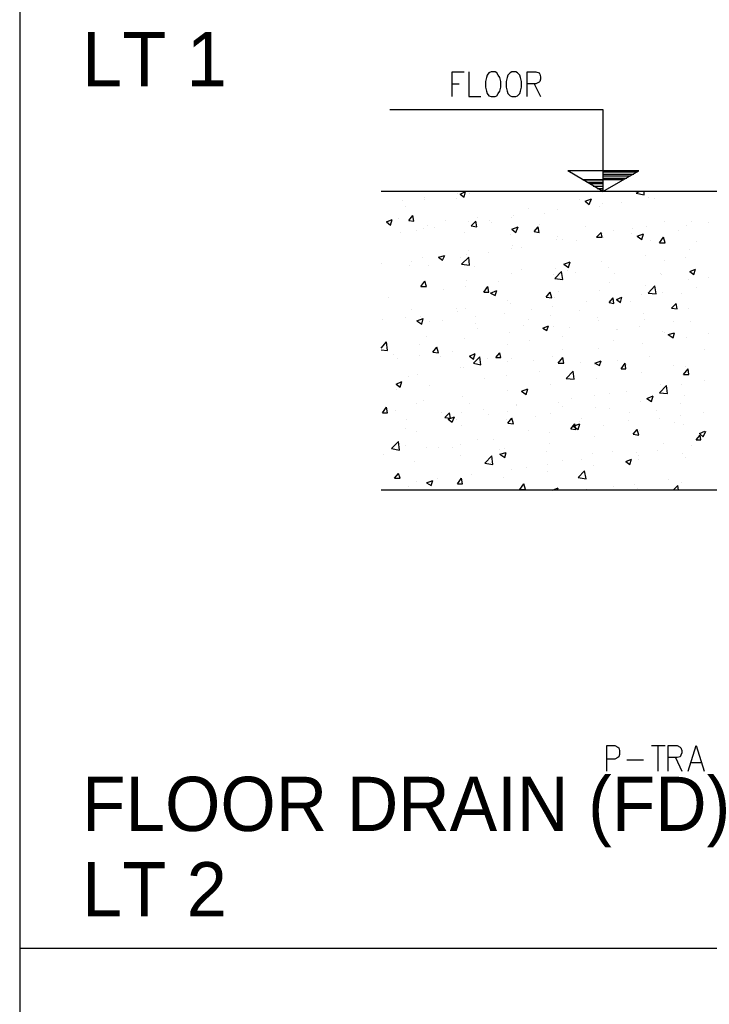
# Model space of a CAD drawing. Header units: millimetres. Extents: x 0 to 420, y 0 to 297.
# Tile 3 of 49: x 52 to 89, y 148 to 200. Entities that reach past the tile are written whole.
import ezdxf

# ---------------------------------------------------------------- set-up
doc = ezdxf.new("R2010")
doc.units = ezdxf.units.MM
doc.layers.add('LINE_000000', color=7, linetype='Continuous')
doc.layers.add('TEXT', color=7, linetype='Continuous')

msp = doc.modelspace()

# ---------------------------------------------------------------- linework, layer by layer
at = {"layer": 'LINE_000000', "lineweight": 25}
for p, q in [((75.353, 196.892), (75.734, 196.892)), ((79.714, 196.892), (80.052, 196.215)), ((72.051, 195.538), (83.354, 195.538)), ((83.354, 191.177), (81.492, 192.278)), ((83.354, 192.236), (85.175, 192.236)), ((84.413, 191.812), (82.296, 191.812)), ((82.296, 191.812), (83.354, 191.812)), ((82.508, 191.685), (83.354, 191.685)), ((83.354, 192.109), (85.005, 192.109)), ((83.354, 192.024), (84.794, 192.024)), ((83.354, 191.897), (84.624, 191.897)), ((90.382, 191.177), (71.586, 191.177)), ((75.777, 191.05), (76.073, 191.177)), ((75.988, 190.881), (76.073, 191.177)), ((82.677, 191.601), (83.354, 191.601)), ((82.846, 191.474), (83.354, 191.474)), ((83.058, 191.347), (83.354, 191.347)), ((83.227, 191.262), (83.354, 191.262)), ((85.132, 191.093), (85.259, 191.177)), ((85.556, 191.008), (85.556, 191.177)), ((88.096, 191.177), (88.096, 191.177)), ((72.729, 190.712), (72.729, 190.712)), ((73.872, 190.881), (73.872, 190.881)), ((73.872, 190.754), (73.872, 190.754)), ((75.607, 190.839), (75.607, 190.839)), ((75.65, 191.093), (75.65, 191.093)), ((75.777, 191.05), (75.988, 190.881)), ((76.285, 191.093), (76.285, 191.093)), ((82.127, 190.754), (82.127, 190.754)), ((82.423, 190.669), (82.762, 190.796)), ((82.423, 190.669), (82.635, 190.5)), ((82.635, 190.5), (82.762, 190.796)), ((85.132, 191.093), (85.556, 191.008)), ((85.767, 190.881), (85.767, 190.881)), ((86.106, 190.796), (86.106, 190.796)), ((72.898, 190.373), (72.898, 190.373)), ((79.417, 190.288), (79.417, 190.288)), ((80.941, 190.204), (80.941, 190.204)), ((83.185, 190.415), (83.185, 190.415)), ((83.354, 190.542), (83.354, 190.542)), ((84.37, 190.585), (84.37, 190.585)), ((71.882, 189.569), (72.178, 189.696)), ((71.882, 189.569), (72.094, 189.399)), ((72.094, 189.399), (72.178, 189.696)), ((72.517, 189.738), (72.517, 189.738)), ((73.067, 189.653), (73.279, 189.907)), ((73.067, 189.653), (73.321, 189.611)), ((73.321, 189.611), (73.279, 189.907)), ((75.015, 189.653), (75.015, 189.653)), ((76.242, 189.569), (76.242, 189.569)), ((76.369, 189.357), (76.623, 189.611)), ((76.666, 189.315), (76.623, 189.611)), ((76.708, 189.823), (76.708, 189.823)), ((77.343, 189.653), (77.343, 189.653)), ((78.486, 189.78), (78.486, 189.78)), ((78.613, 189.907), (78.613, 189.907)), ((80.264, 190.034), (80.264, 190.034)), ((86.614, 189.569), (86.614, 189.569)), ((88.053, 189.611), (88.053, 189.611)), ((73.491, 189.103), (73.491, 189.103)), ((73.829, 189.23), (73.829, 189.23)), ((74.041, 189.357), (74.041, 189.357)), ((74.422, 189.272), (74.422, 189.272)), ((76.369, 189.357), (76.666, 189.315)), ((77.47, 189.526), (77.47, 189.526)), ((78.528, 189.188), (78.867, 189.315)), ((78.528, 189.188), (78.74, 189.018)), ((78.74, 189.018), (78.867, 189.315)), ((79.714, 189.061), (79.925, 189.315)), ((79.714, 189.061), (79.968, 189.018)), ((79.968, 189.018), (79.925, 189.315)), ((79.968, 189.442), (79.968, 189.442)), ((82.423, 189.315), (82.423, 189.315)), ((83.905, 189.103), (83.905, 189.103)), ((84.921, 189.23), (84.921, 189.23)), ((85.683, 189.315), (85.683, 189.315)), ((87.376, 189.103), (87.376, 189.103)), ((87.799, 189.357), (87.799, 189.357)), ((88.985, 189.526), (88.985, 189.526)), ((72.644, 189.018), (72.644, 189.018)), ((75.988, 189.018), (75.988, 189.018)), ((78.444, 188.891), (78.444, 188.891)), ((80.899, 188.637), (80.899, 188.637)), ((80.941, 188.807), (80.941, 188.807)), ((81.195, 188.637), (81.195, 188.637)), ((81.957, 188.595), (81.957, 188.595)), ((83.016, 188.764), (83.27, 189.018)), ((83.016, 188.764), (83.312, 188.764)), ((83.143, 188.722), (83.143, 188.722)), ((83.312, 188.764), (83.27, 189.018)), ((83.312, 188.976), (83.312, 188.976)), ((83.397, 188.722), (83.397, 188.722)), ((84.878, 188.976), (84.878, 188.976)), ((85.175, 188.807), (85.513, 188.934)), ((85.175, 188.807), (85.429, 188.637)), ((85.429, 188.637), (85.513, 188.934)), ((85.894, 188.595), (85.894, 188.595)), ((86.36, 188.468), (86.572, 188.764)), ((86.656, 188.468), (86.572, 188.764)), ((76.2, 188.045), (76.2, 188.045)), ((78.486, 188.172), (78.486, 188.172)), ((78.571, 188.341), (78.571, 188.341)), ((79.036, 188.214), (79.036, 188.214)), ((86.36, 188.468), (86.656, 188.468)), ((87.969, 188.087), (87.969, 188.087)), ((88.35, 188.51), (88.35, 188.51)), ((73.787, 187.664), (73.787, 187.664)), ((74.634, 187.706), (74.972, 187.791)), ((74.634, 187.706), (74.845, 187.537)), ((74.845, 187.537), (74.972, 187.791)), ((75.777, 187.706), (75.777, 187.706)), ((75.861, 187.325), (76.242, 187.706)), ((76.115, 187.833), (76.115, 187.833)), ((76.285, 187.283), (76.242, 187.706)), ((77.301, 187.96), (77.301, 187.96)), ((85.64, 187.791), (85.64, 187.791)), ((86.614, 187.537), (86.614, 187.537)), ((87.757, 187.664), (87.757, 187.664)), ((71.586, 187.367), (71.586, 187.367)), ((73.11, 187.283), (73.11, 187.283)), ((73.194, 187.452), (73.194, 187.452)), ((74.083, 187.283), (74.083, 187.283)), ((75.861, 187.325), (76.285, 187.283)), ((76.539, 187.198), (76.539, 187.198)), ((79.036, 187.071), (79.036, 187.071)), ((80.857, 187.113), (80.857, 187.113)), ((81.28, 187.325), (81.619, 187.452)), ((81.28, 187.325), (81.534, 187.156)), ((81.492, 186.986), (81.492, 186.986)), ((81.534, 187.156), (81.619, 187.452)), ((83.27, 187.452), (83.27, 187.452)), ((83.651, 187.156), (83.651, 187.156)), ((87.969, 186.944), (88.265, 187.071)), ((88.18, 186.775), (88.265, 187.071)), ((73.702, 186.14), (73.914, 186.436)), ((73.999, 186.14), (73.914, 186.436)), ((76.115, 186.478), (76.115, 186.478)), ((78.486, 186.817), (78.486, 186.817)), ((80.73, 186.775), (80.73, 186.775)), ((80.814, 186.563), (81.153, 186.944)), ((80.814, 186.563), (81.238, 186.521)), ((81.238, 186.521), (81.153, 186.944)), ((81.915, 186.902), (81.915, 186.902)), ((83.989, 186.859), (83.989, 186.859)), ((86.402, 186.817), (86.402, 186.817)), ((86.445, 186.775), (86.445, 186.775)), ((87.926, 186.521), (87.926, 186.521)), ((87.969, 186.944), (88.18, 186.775)), ((88.942, 186.648), (88.942, 186.648)), ((73.702, 186.14), (73.999, 186.14)), ((73.702, 186.14), (73.702, 186.14)), ((74.888, 186.013), (74.888, 186.013)), ((76.073, 186.14), (76.073, 186.14)), ((77.047, 185.843), (77.258, 186.14)), ((77.301, 185.843), (77.258, 186.14)), ((77.385, 185.801), (77.724, 185.928)), ((77.639, 185.674), (77.724, 185.928)), ((77.809, 186.394), (77.809, 186.394)), ((83.185, 185.928), (83.185, 185.928)), ((83.693, 186.351), (83.693, 186.351)), ((85.598, 186.224), (85.598, 186.224)), ((85.767, 185.801), (86.106, 186.182)), ((86.191, 185.759), (86.106, 186.182)), ((88.307, 186.097), (88.307, 186.097)), ((71.967, 185.589), (71.967, 185.589)), ((77.047, 185.843), (77.301, 185.843)), ((77.385, 185.801), (77.639, 185.674)), ((78.317, 185.42), (78.317, 185.42)), ((80.349, 185.589), (80.56, 185.843)), ((80.349, 185.589), (80.645, 185.547)), ((80.645, 185.547), (80.56, 185.843)), ((80.772, 185.547), (80.772, 185.547)), ((81.026, 185.886), (81.026, 185.886)), ((83.693, 185.293), (83.905, 185.547)), ((83.947, 185.251), (83.905, 185.547)), ((84.074, 185.462), (84.37, 185.589)), ((84.074, 185.462), (84.286, 185.293)), ((84.286, 185.293), (84.37, 185.589)), ((85.386, 185.716), (85.386, 185.716)), ((85.767, 185.801), (86.191, 185.759)), ((86.529, 185.843), (86.529, 185.843)), ((87.545, 185.801), (87.545, 185.801)), ((73.194, 184.912), (73.194, 184.912)), ((75.607, 184.954), (75.607, 184.954)), ((76.073, 184.954), (76.073, 184.954)), ((78.444, 185.251), (78.444, 185.251)), ((79.544, 184.912), (79.544, 184.912)), ((80.687, 185.081), (80.687, 185.081)), ((82.127, 184.87), (82.127, 184.87)), ((82.465, 185.335), (82.465, 185.335)), ((83.693, 185.293), (83.947, 185.251)), ((84.836, 185.335), (84.836, 185.335)), ((86.995, 184.997), (87.249, 185.251)), ((86.995, 184.997), (87.291, 184.954)), ((87.291, 184.954), (87.249, 185.251)), ((87.884, 184.997), (87.884, 184.997)), ((71.67, 184.404), (71.67, 184.404)), ((72.898, 184.489), (72.898, 184.489)), ((73.491, 184.319), (73.829, 184.446)), ((73.66, 184.573), (73.66, 184.573)), ((73.745, 184.15), (73.829, 184.446)), ((75.65, 184.827), (75.65, 184.827)), ((76.623, 184.531), (76.623, 184.531)), ((78.147, 184.7), (78.147, 184.7)), ((79.417, 184.404), (79.417, 184.404)), ((80.603, 184.616), (80.603, 184.616)), ((83.058, 184.489), (83.058, 184.489)), ((83.143, 184.362), (83.143, 184.362)), ((85.513, 184.7), (85.513, 184.7)), ((85.556, 184.404), (85.556, 184.404)), ((73.491, 184.319), (73.745, 184.15)), ((73.702, 184.15), (73.702, 184.15)), ((74.168, 184.277), (74.168, 184.277)), ((74.845, 184.319), (74.845, 184.319)), ((76.623, 184.192), (76.623, 184.192)), ((76.708, 183.938), (76.708, 183.938)), ((79.121, 184.065), (79.121, 184.065)), ((80.179, 183.938), (80.476, 184.065)), ((80.179, 183.938), (80.391, 183.811)), ((80.391, 183.811), (80.476, 184.065)), ((80.73, 184.023), (80.73, 184.023)), ((81.576, 183.981), (81.576, 183.981)), ((84.074, 183.854), (84.074, 183.854)), ((84.159, 183.854), (84.159, 183.854)), ((85.302, 184.023), (85.302, 184.023)), ((87.08, 184.277), (87.08, 184.277)), ((88.011, 184.277), (88.011, 184.277)), ((73.999, 183.473), (73.999, 183.473)), ((76.031, 183.388), (76.031, 183.388)), ((78.401, 183.727), (78.401, 183.727)), ((81.238, 183.473), (81.238, 183.473)), ((86.529, 183.769), (86.529, 183.769)), ((86.614, 183.727), (86.614, 183.727)), ((86.826, 183.6), (87.164, 183.684)), ((86.826, 183.6), (87.08, 183.43)), ((87.08, 183.43), (87.164, 183.684)), ((87.799, 183.43), (87.799, 183.43)), ((88.985, 183.642), (88.985, 183.642)), ((71.586, 182.88), (71.882, 183.219)), ((71.586, 182.795), (71.924, 182.753)), ((71.924, 182.753), (71.882, 183.219)), ((73.618, 183.049), (73.618, 183.049)), ((74.337, 182.668), (74.549, 182.922)), ((74.634, 182.626), (74.549, 182.922)), ((78.317, 183.092), (78.317, 183.092)), ((79.46, 183.261), (79.46, 183.261)), ((81.195, 182.795), (81.195, 182.795)), ((83.1, 182.838), (83.1, 182.838)), ((83.905, 183.261), (83.905, 183.261)), ((85.471, 183.134), (85.471, 183.134)), ((88.773, 182.795), (88.773, 182.795)), ((72.263, 182.541), (72.263, 182.541)), ((72.475, 182.33), (72.475, 182.33)), ((73.618, 182.499), (73.618, 182.499)), ((74.337, 182.668), (74.634, 182.626)), ((74.718, 182.457), (74.718, 182.457)), ((75.396, 182.711), (75.396, 182.711)), ((76.285, 182.457), (76.581, 182.584)), ((76.285, 182.457), (76.496, 182.287)), ((76.496, 182.287), (76.581, 182.584)), ((76.496, 182.076), (76.835, 182.414)), ((76.877, 181.991), (76.835, 182.414)), ((77.216, 182.33), (77.216, 182.33)), ((77.682, 182.372), (77.893, 182.626)), ((77.682, 182.372), (77.936, 182.372)), ((77.936, 182.372), (77.893, 182.626)), ((78.486, 182.33), (78.486, 182.33)), ((80.687, 182.457), (80.687, 182.457)), ((80.984, 182.076), (81.238, 182.372)), ((81.28, 182.076), (81.238, 182.372)), ((85.852, 182.414), (85.852, 182.414)), ((75.777, 181.864), (75.777, 181.864)), ((75.946, 181.864), (75.946, 181.864)), ((76.496, 182.076), (76.877, 181.991)), ((78.317, 182.16), (78.317, 182.16)), ((79.671, 182.245), (79.671, 182.245)), ((80.984, 182.076), (81.28, 182.076)), ((82.169, 182.118), (82.169, 182.118)), ((82.931, 182.076), (83.27, 182.203)), ((82.931, 182.076), (83.185, 181.949)), ((82.931, 182.033), (82.931, 182.033)), ((83.185, 181.949), (83.27, 182.203)), ((84.116, 182.203), (84.116, 182.203)), ((84.328, 181.779), (84.54, 182.076)), ((84.328, 181.779), (84.582, 181.779)), ((84.582, 181.779), (84.54, 182.076)), ((84.624, 182.033), (84.624, 182.033)), ((87.122, 181.949), (87.122, 181.949)), ((87.63, 181.483), (87.884, 181.779)), ((87.757, 181.906), (87.757, 181.906)), ((87.926, 181.483), (87.884, 181.779)), ((73.067, 181.398), (73.067, 181.398)), ((73.533, 181.483), (73.533, 181.483)), ((77.089, 181.271), (77.089, 181.271)), ((78.232, 181.441), (78.232, 181.441)), ((80.01, 181.652), (80.01, 181.652)), ((81.407, 181.271), (81.788, 181.652)), ((81.407, 181.271), (81.83, 181.229)), ((81.83, 181.229), (81.788, 181.652)), ((83.016, 181.271), (83.016, 181.271)), ((85.429, 181.61), (85.429, 181.61)), ((87.63, 181.483), (87.926, 181.483)), ((72.39, 180.975), (72.686, 181.102)), ((72.39, 180.975), (72.602, 180.806)), ((72.602, 180.806), (72.686, 181.102)), ((74.168, 180.89), (74.168, 180.89)), ((79.036, 180.594), (79.375, 180.721)), ((79.29, 180.425), (79.375, 180.721)), ((80.603, 180.933), (80.603, 180.933)), ((86.36, 180.509), (86.741, 180.89)), ((86.402, 180.933), (86.402, 180.933)), ((86.783, 180.467), (86.741, 180.89)), ((87.545, 180.975), (87.545, 180.975)), ((88.731, 181.144), (88.731, 181.144)), ((72.39, 180.679), (72.39, 180.679)), ((75.904, 180.298), (75.904, 180.298)), ((78.274, 180.636), (78.274, 180.636)), ((79.036, 180.594), (79.29, 180.425)), ((81.703, 180.213), (81.703, 180.213)), ((82.889, 180.382), (82.889, 180.382)), ((83.693, 180.467), (83.693, 180.467)), ((84.624, 180.594), (84.624, 180.594)), ((85.683, 180.213), (86.021, 180.34)), ((85.683, 180.213), (85.937, 180.044)), ((85.937, 180.044), (86.021, 180.34)), ((86.36, 180.509), (86.783, 180.467)), ((87.715, 180.34), (87.715, 180.34)), ((71.67, 179.451), (71.882, 179.747)), ((71.924, 179.451), (71.882, 179.747)), ((73.491, 179.959), (73.491, 179.959)), ((73.829, 180.086), (73.829, 180.086)), ((76.285, 179.959), (76.285, 179.959)), ((78.782, 179.874), (78.782, 179.874)), ((78.782, 179.832), (78.782, 179.832)), ((80.984, 180.001), (80.984, 180.001)), ((81.238, 179.79), (81.238, 179.79)), ((82.973, 179.747), (82.973, 179.747)), ((83.735, 179.663), (83.735, 179.663)), ((85.344, 180.044), (85.344, 180.044)), ((87.503, 179.917), (87.503, 179.917)), ((71.67, 179.451), (71.924, 179.451)), ((72.348, 179.578), (72.348, 179.578)), ((74.803, 179.451), (74.803, 179.451)), ((74.972, 179.197), (75.226, 179.451)), ((74.972, 179.197), (75.269, 179.155)), ((75.142, 179.112), (75.48, 179.239)), ((75.269, 179.155), (75.226, 179.451)), ((75.353, 178.943), (75.48, 179.239)), ((75.861, 179.451), (75.861, 179.451)), ((77.047, 179.62), (77.047, 179.62)), ((77.301, 179.366), (77.301, 179.366)), ((78.274, 179.536), (78.274, 179.536)), ((78.317, 178.901), (78.528, 179.155)), ((78.613, 178.858), (78.528, 179.155)), ((79.756, 179.239), (79.756, 179.239)), ((80.56, 179.409), (80.56, 179.409)), ((82.211, 179.155), (82.211, 179.155)), ((84.794, 179.451), (84.794, 179.451)), ((86.191, 179.578), (86.191, 179.578)), ((86.36, 179.155), (86.36, 179.155)), ((87.503, 179.324), (87.503, 179.324)), ((88.688, 179.451), (88.688, 179.451)), ((72.898, 178.604), (72.898, 178.604)), ((72.94, 179.07), (72.94, 179.07)), ((75.142, 179.112), (75.353, 178.943)), ((75.607, 179.07), (75.607, 179.07)), ((75.861, 178.774), (75.861, 178.774)), ((78.232, 179.07), (78.232, 179.07)), ((78.317, 178.901), (78.613, 178.858)), ((81.661, 178.604), (81.873, 178.858)), ((81.661, 178.604), (81.915, 178.562)), ((81.788, 178.731), (82.127, 178.858)), ((81.788, 178.731), (82.042, 178.562)), ((81.915, 178.562), (81.873, 178.858)), ((82.042, 178.562), (82.127, 178.858)), ((82.127, 178.985), (82.127, 178.985)), ((83.397, 178.774), (83.397, 178.774)), ((84.709, 179.028), (84.709, 179.028)), ((87.164, 178.943), (87.164, 178.943)), ((87.63, 178.816), (87.63, 178.816)), ((73.448, 178.435), (73.448, 178.435)), ((79.417, 178.52), (79.417, 178.52)), ((80.518, 178.393), (80.518, 178.393)), ((81.661, 178.562), (81.661, 178.562)), ((82.931, 178.181), (82.931, 178.181)), ((84.963, 178.308), (85.175, 178.562)), ((84.963, 178.308), (85.259, 178.266)), ((85.259, 178.266), (85.175, 178.562)), ((85.302, 178.52), (85.302, 178.52)), ((88.307, 178.012), (88.519, 178.266)), ((88.477, 178.35), (88.773, 178.477)), ((88.477, 178.35), (88.688, 178.181)), ((88.561, 178.012), (88.519, 178.266)), ((88.688, 178.181), (88.815, 178.477)), ((72.136, 177.546), (72.517, 177.927)), ((72.559, 177.461), (72.517, 177.927)), ((72.898, 177.715), (72.898, 177.715)), ((73.999, 177.588), (73.999, 177.588)), ((74.634, 177.631), (74.634, 177.631)), ((75.396, 177.631), (75.396, 177.631)), ((75.819, 177.758), (75.819, 177.758)), ((76.708, 178.054), (76.708, 178.054)), ((77.555, 178.012), (77.555, 178.012)), ((80.518, 177.842), (80.518, 177.842)), ((86.572, 177.842), (86.572, 177.842)), ((88.053, 177.715), (88.053, 177.715)), ((88.307, 178.012), (88.561, 178.012)), ((71.713, 177.25), (71.713, 177.25)), ((72.136, 177.546), (72.559, 177.461)), ((75.777, 177.207), (75.777, 177.207)), ((77.089, 176.784), (77.47, 177.165)), ((77.512, 176.699), (77.47, 177.165)), ((77.851, 177.504), (77.851, 177.504)), ((77.893, 177.25), (78.232, 177.334)), ((77.893, 177.25), (78.147, 177.08)), ((78.147, 177.546), (78.147, 177.546)), ((78.147, 177.08), (78.232, 177.334)), ((80.349, 177.419), (80.349, 177.419)), ((82.804, 177.292), (82.804, 177.292)), ((83.862, 177.377), (83.862, 177.377)), ((85.132, 177.334), (85.132, 177.334)), ((85.259, 177.207), (85.259, 177.207)), ((86.275, 177.461), (86.275, 177.461)), ((87.588, 177.292), (87.588, 177.292)), ((87.757, 177.08), (87.757, 177.08)), ((73.364, 176.869), (73.364, 176.869)), ((77.089, 176.784), (77.512, 176.699)), ((79.29, 176.572), (79.29, 176.572)), ((80.433, 176.699), (80.433, 176.699)), ((81.195, 176.911), (81.195, 176.911)), ((82.211, 176.953), (82.211, 176.953)), ((82.846, 176.657), (82.846, 176.657)), ((84.582, 176.869), (84.878, 176.996)), ((84.582, 176.869), (84.794, 176.699)), ((84.794, 176.699), (84.878, 176.996)), ((85.259, 176.996), (85.259, 176.996)), ((72.305, 175.98), (72.517, 176.234)), ((72.602, 175.98), (72.517, 176.234)), ((76.369, 176.191), (76.369, 176.191)), ((78.105, 176.022), (78.105, 176.022)), ((78.486, 176.445), (78.486, 176.445)), ((80.433, 176.318), (80.433, 176.318)), ((82.042, 176.022), (82.381, 176.361)), ((82.042, 176.022), (82.465, 175.937)), ((82.465, 175.937), (82.381, 176.361)), ((72.305, 175.98), (72.602, 175.98)), ((73.067, 175.514), (73.067, 175.514)), ((73.448, 175.81), (73.448, 175.81)), ((73.999, 175.726), (74.337, 175.853)), ((73.999, 175.726), (74.253, 175.599)), ((74.253, 175.599), (74.337, 175.853)), ((74.591, 175.937), (74.591, 175.937)), ((75.65, 175.683), (75.861, 175.98)), ((75.65, 175.683), (75.904, 175.683)), ((75.734, 175.683), (75.734, 175.683)), ((75.777, 175.98), (75.777, 175.98)), ((75.904, 175.683), (75.861, 175.98)), ((78.952, 175.387), (79.163, 175.683)), ((79.248, 175.387), (79.163, 175.683)), ((80.687, 175.345), (80.984, 175.472)), ((80.941, 175.345), (80.984, 175.472)), ((83.905, 175.514), (83.905, 175.514)), ((85.048, 175.641), (85.048, 175.641)), ((86.826, 175.895), (86.826, 175.895)), ((87.08, 175.345), (87.334, 175.599)), ((87.376, 175.345), (87.334, 175.599)), ((87.545, 175.726), (87.545, 175.726)), ((121.581, 175.345), (71.586, 175.345)), ((72.009, 175.345), (72.009, 175.345)), ((78.952, 175.387), (79.248, 175.387)), ((80.687, 175.345), (80.687, 175.345)), ((82.465, 175.345), (82.508, 175.387)), ((82.508, 175.345), (82.508, 175.387)), ((85.175, 175.429), (85.175, 175.429)), ((85.937, 161.798), (86.656, 161.798)), ((86.275, 161.798), (86.275, 160.443)), ((84.624, 161.036), (85.513, 161.036)), ((87.207, 161.163), (87.545, 160.443)), ((88.053, 160.909), (88.561, 160.909)), ((52.409, 151.045), (335.576, 151.045))]:
    msp.add_line(p, q, dxfattribs=at)
for points in [[(52.409, 266.023), (52.409, 36.026), (335.576, 36.026), (335.576, 266.023), (52.409, 266.023)], [(52.409, 266.023), (52.409, 36.026), (335.576, 36.026), (335.576, 266.023), (52.409, 266.023)], [(77.428, 197.527), (77.301, 197.485), (77.216, 197.358), (77.174, 197.231), (77.131, 197.019), (77.131, 196.723), (77.174, 196.511), (77.216, 196.384), (77.301, 196.257), (77.428, 196.215), (77.639, 196.215), (77.724, 196.257), (77.809, 196.384), (77.893, 196.511), (77.936, 196.723), (77.936, 197.019), (77.893, 197.231), (77.809, 197.358), (77.724, 197.485), (77.639, 197.527), (77.428, 197.527)], [(78.528, 197.527), (78.444, 197.485), (78.317, 197.358), (78.274, 197.231), (78.232, 197.019), (78.232, 196.723), (78.274, 196.511), (78.317, 196.384), (78.444, 196.257), (78.528, 196.215), (78.74, 196.215), (78.825, 196.257), (78.952, 196.384), (78.994, 196.511), (79.036, 196.723), (79.036, 197.019), (78.994, 197.231), (78.952, 197.358), (78.825, 197.485), (78.74, 197.527), (78.528, 197.527)]]:
    msp.add_lwpolyline(points, close=True, dxfattribs=at)
for points in [[(75.353, 196.215), (75.353, 197.527), (75.988, 197.527)], [(76.242, 197.527), (76.242, 196.215), (76.877, 196.215)], [(79.333, 196.215), (79.333, 197.527), (79.798, 197.527), (79.968, 197.485), (80.01, 197.4), (80.052, 197.273), (80.052, 197.146), (80.01, 197.019), (79.968, 196.977), (79.798, 196.892), (79.333, 196.892)], [(83.354, 195.538), (83.354, 191.177), (85.259, 192.278), (81.492, 192.278)], [(83.566, 160.443), (83.566, 161.798), (83.989, 161.798), (84.159, 161.713), (84.201, 161.671), (84.243, 161.544), (84.243, 161.332), (84.201, 161.205), (84.159, 161.163), (83.989, 161.078), (83.566, 161.078)], [(86.826, 160.443), (86.826, 161.798), (87.291, 161.798), (87.461, 161.713), (87.503, 161.671), (87.545, 161.544), (87.545, 161.417), (87.503, 161.29), (87.461, 161.205), (87.291, 161.163), (86.826, 161.163)], [(87.884, 160.443), (88.307, 161.798), (88.731, 160.443)]]:
    msp.add_lwpolyline(points, dxfattribs=at)

# ---------------------------------------------------------------- texts
at = {"layer": 'TEXT'}
for s, height, p in [('LT 1', 2.8758, (55.711, 196.765)), ('FLOOR DRAIN (FD)', 2.87582, (55.711, 157.268)), ('LT 2', 2.8758, (55.711, 152.739))]:
    msp.add_text(s, height=height, dxfattribs=at).set_placement(p)

doc.saveas('drawing.dxf')
